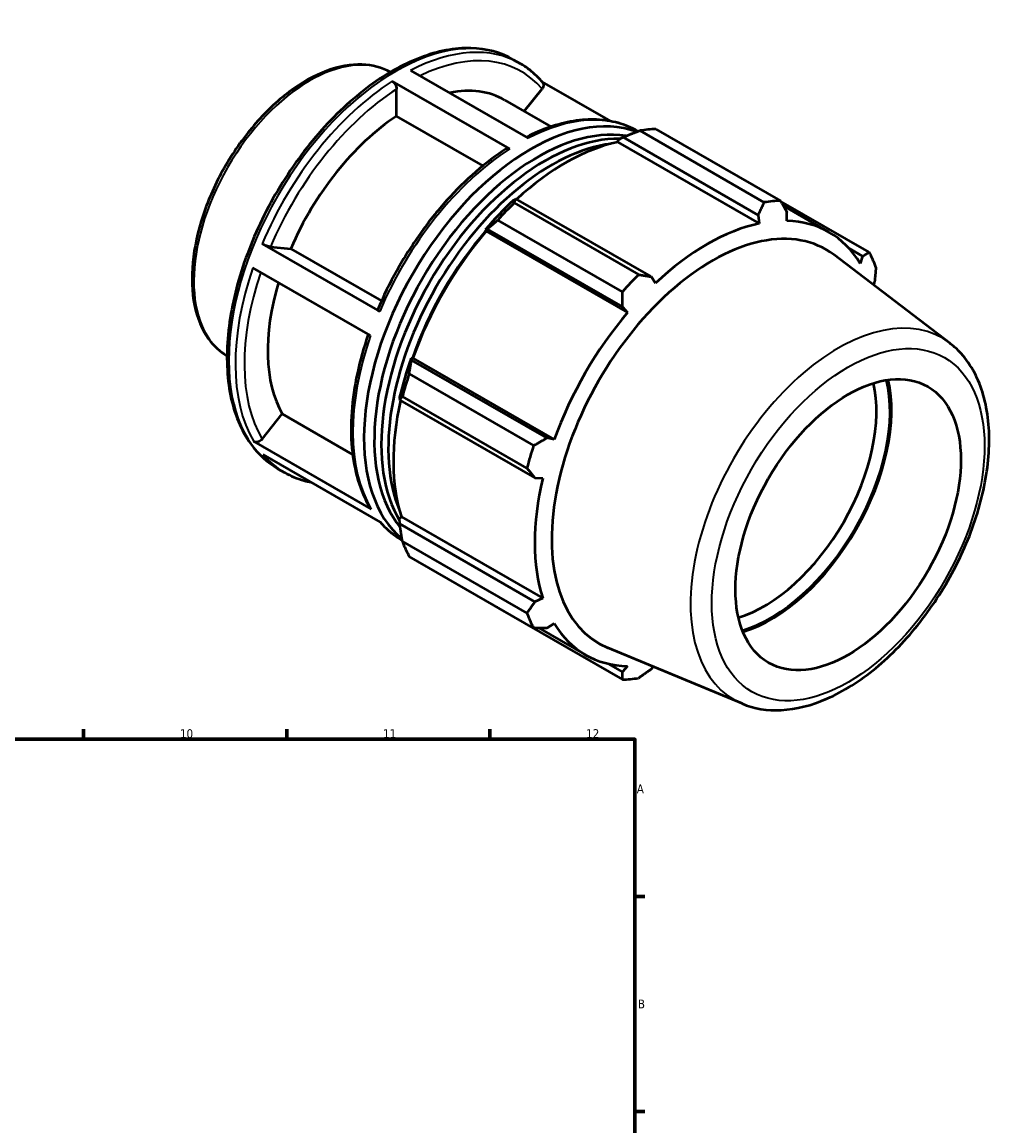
# Model space of a CAD drawing. Header units: millimetres. Extents: x -9 to 946, y -61 to 942.
# Tile 6 of 6: x 610 to 946, y 441 to 822. Entities that reach past the tile are written whole.
import ezdxf

# ---------------------------------------------------------------- set-up
doc = ezdxf.new("R2010")
doc.units = ezdxf.units.MM
for name, color, linetype, lineweight in [('Border (ANSI)', 7, 'Continuous', 70), ('Visible (ANSI)', 7, 'Continuous', 50), ('Visible Narrow (ANSI)', 7, 'Continuous', 35)]:
    doc.layers.add(name, color=color, linetype=linetype, lineweight=lineweight)
doc.styles.add('Note Text (ANSI)', font='tahoma.ttf')

# ---------------------------------------------------------------- blocks, each defined once
blk = doc.blocks.new('Borders Default Border')
at = {"layer": 'Border (ANSI)'}
for p, q in [((630.75, 574), (630.75, 577.45)), ((700.83, 574), (700.83, 577.45)), ((770.92, 574), (770.92, 577.45)), ((821, 519.75), (824.45, 519.75)), ((821, 445.5), (824.45, 445.5))]:
    blk.add_line(p, q, dxfattribs=at)
at = {"layer": 'Border (ANSI)', "flags": 128}
blk.add_lwpolyline([(20, 20), (20, 574), (821, 574), (821, 20), (20, 20)], dxfattribs=at)
at = {"layer": 'Border (ANSI)', "attachment_point": 7, "style": 'Note Text (ANSI)'}
for s, insert, char_height in [('10', (663.96, 574.34), 3.048), ('11', (734.04, 574.4), 3.048), ('12', (804.13, 574.4), 3.048), ('A', (821.63, 555.35), 3.05), ('B', (821.99, 481.1), 3.05)]:
    blk.add_mtext(s, dxfattribs=dict(at, insert=insert, char_height=char_height))

msp = doc.modelspace()

# ---------------------------------------------------------------- linework, layer by layer
at = {"layer": 'Visible (ANSI)'}
for p, q in [((779.1, 808.533), (781.342, 807.242)), ((743.594, 804.832), (784.182, 781.459)), ((777.783, 777.735), (737.195, 801.108)), ((812.659, 787.279), (788.945, 800.935)), ((738.751, 789.09), (738.751, 798.411)), ((782.736, 790.774), (788.937, 798.484)), ((776.123, 794.582), (792.068, 785.4)), ((768.566, 771.92), (738.751, 789.09)), ((815.232, 780.899), (816.896, 781.795)), ((816.896, 781.795), (863.56, 754.923)), ((821.93, 783.869), (822.042, 783.804)), ((865.616, 759.295), (822.651, 784.037)), ((828.238, 784.579), (871.202, 759.837)), ((815.039, 780.082), (815.232, 780.899)), ((815.039, 780.082), (863.838, 751.981)), ((779.95, 760.519), (779.055, 760.066)), ((779.314, 759.081), (822.279, 734.339)), ((826.613, 733.647), (779.95, 760.519)), ((901.846, 742.054), (871.319, 759.633)), ((863.56, 754.923), (863.838, 751.981)), ((872.232, 758.035), (887.943, 748.987)), ((873.422, 752.911), (873.454, 755.882)), ((816.692, 728.447), (773.728, 753.188)), ((769.367, 749.848), (770.056, 750.083)), ((769.663, 749.362), (769.367, 749.848)), ((769.663, 749.362), (818.461, 721.261)), ((770.056, 750.083), (816.72, 723.211)), ((692.331, 744.961), (732.918, 721.588)), ((695.235, 743.942), (702.212, 743.302)), ((702.212, 743.302), (733.532, 725.266)), ((894.806, 743.47), (899.579, 740.721)), ((929.626, 710.735), (889.711, 741.138)), ((899.579, 740.721), (898.731, 738.223)), ((729.748, 713.335), (689.16, 736.708)), ((828.046, 731.37), (826.613, 733.647)), ((903.3, 730.787), (903.677, 731.642)), ((816.72, 723.211), (818.461, 721.261)), ((743.931, 704.833), (743.786, 705.54)), ((743.786, 705.54), (744.354, 705.526)), ((790.595, 677.961), (743.931, 704.833)), ((744.354, 705.526), (793.152, 677.425)), ((743.084, 700.112), (786.048, 675.37)), ((739.774, 692.029), (739.833, 691.034)), ((739.833, 691.034), (786.497, 664.163)), ((783.734, 667.578), (740.77, 692.32)), ((692.337, 677.569), (699.313, 686.243)), ((699.313, 686.243), (723.578, 672.27)), ((689.432, 676.787), (730.02, 653.414)), ((793.152, 677.425), (790.595, 677.961)), ((733.249, 648.885), (692.661, 672.258)), ((697.807, 667.367), (700.05, 666.075)), ((786.497, 664.163), (789.182, 664.057)), ((739.774, 650.202), (740.384, 650.776)), ((739.833, 648.317), (739.774, 650.202)), ((786.497, 621.445), (739.833, 648.317)), ((740.384, 650.776), (789.182, 622.675)), ((740.638, 642.702), (740.697, 642.668)), ((740.77, 642.214), (783.734, 617.473)), ((786.048, 612.346), (743.084, 637.088)), ((789.182, 622.675), (786.497, 621.445)), ((773.728, 619.304), (816.692, 594.563)), ((790.595, 612.366), (793.152, 613.88)), ((787.902, 612.351), (803.941, 603.115)), ((857.947, 586.263), (811.617, 605.526)), ((816.72, 597.205), (811.823, 600.025)), ((818.461, 599.192), (816.72, 597.205)), ((826.613, 598.164), (827.245, 599.028))]:
    msp.add_line(p, q, dxfattribs=at)
for centre, major_axis, start_param, end_param in [((742.252, 735.763), (33.872, 58.819), 0, 0.4696912), ((742.252, 735.763), (-33.872, -58.819), 3.9980676, 4.9118302), ((785.082, 711.098), (40.646, 70.583), 0.0971058, 3.0430097), ((787.494, 709.709), (39.833, 69.172), 0.2143882, 2.9255548), ((789.906, 708.32), (39.833, 69.172), 0.306456, 2.8325418), ((800.983, 701.942), (45.162, 78.426), 0.3435016, 0.4380292), ((792.319, 706.931), (-39.833, -69.172), 3.5564093, 5.8683686), ((797.143, 704.153), (42.001, 72.936), 0.4780318, 1.0719493), ((797.143, 704.153), (-42.453, -73.72), 4.2304897, 4.4050227), ((800.983, 701.942), (45.162, 78.426), 1.1288997, 1.2234273), ((843.947, 677.2), (45.162, 78.426), 0.3435016, 0.4380292), ((847.737, 675.018), (39.156, 67.995), 6.2086528, 9.4993104), ((845.942, 676.051), (-42.001, -72.936), 3.6196245, 4.2304897), ((845.942, 676.051), (42.001, 72.936), 5.975819, 6.5866842), ((794.731, 705.542), (-39.833, -69.172), 4.3867704, 5.0339176), ((797.143, 704.153), (42.001, 72.936), 1.26343, 1.8742952), ((843.947, 677.2), (45.162, 78.426), 5.8412887, 5.9358163), ((742.252, 735.763), (-33.872, -58.819), 5.1003126, 5.9590278), ((843.947, 677.2), (-45.162, -78.426), 4.2704924, 4.36502), ((845.942, 676.051), (-42.001, -72.936), 4.4050227, 5.0158879), ((797.143, 704.153), (-42.453, -73.72), 5.0158879, 5.1904208), ((800.983, 701.942), (45.162, 78.426), 1.9142979, 2.0088255), ((867.813, 663.456), (29.094, 50.522), 3.6864365, 5.7383415), ((867.813, 663.456), (29.432, 51.11), 3.6942503, 5.7305276), ((865.48, 664.8), (-27.447, -47.662), 0.5563804, 2.5852122), ((797.143, 704.153), (42.001, 72.936), 2.0656152, 2.6596934), ((843.947, 677.2), (-45.162, -78.426), 5.0558906, 5.1504181), ((845.942, 676.051), (-42.001, -72.936), 5.1904208, 5.8012861), ((800.983, 701.942), (-45.162, -78.426), 5.8412887, 5.9358163), ((843.947, 677.2), (-45.162, -78.426), 5.8412887, 5.9358163), ((845.942, 676.051), (-42.001, -72.936), 5.975819, 6.5866842), ((843.947, 677.2), (-45.162, -78.426), 0.3435016, 0.4380292)]:
    msp.add_ellipse(centre, major_axis=major_axis, ratio=0.5780931, start_param=start_param, end_param=end_param, dxfattribs=at)
msp.add_ellipse((894.583, 648.041), major_axis=(-27.447, -47.662), ratio=0.5780931, dxfattribs=at)
for points, knots in [([(779.1, 808.533), (774.744, 811.041), (769.729, 812.384), (758.819, 812.661), (752.901, 811.525), (740.694, 806.85), (734.397, 803.24), (722.159, 793.934), (716.221, 788.231), (705.308, 775.334), (700.335, 768.145), (691.836, 753.001), (688.31, 745.049), (683.058, 729.156), (681.334, 721.219), (679.883, 706.132), (680.16, 698.985), (682.754, 686.229), (685.063, 680.608), (690.924, 672.431), (694.126, 669.487), (697.807, 667.367)], [5.4997209, 5.4997209, 5.4997209, 5.4997209, 5.8036007, 5.8036007, 6.1179033, 6.1179033, 6.4415172, 6.4415172, 6.7659738, 6.7659738, 7.0896673, 7.0896673, 7.4130603, 7.4130603, 7.7368305, 7.7368305, 8.0613541, 8.0613541, 8.3844603, 8.3844603, 8.6413135, 8.6413135, 8.6413135, 8.6413135]), ([(736.619, 804.218), (733.675, 805.839), (730.325, 806.72), (722.913, 806.98), (718.816, 806.231), (710.337, 803.079), (705.947, 800.605), (697.412, 794.198), (693.271, 790.257), (685.664, 781.336), (682.199, 776.361), (676.275, 765.869), (673.816, 760.355), (670.146, 749.319), (668.938, 743.799), (667.916, 733.28), (668.106, 728.283), (669.931, 719.341), (671.56, 715.386), (675.627, 709.748), (677.765, 707.749), (680.217, 706.274)], [5.5107508, 5.5107508, 5.5107508, 5.5107508, 5.7971373, 5.7971373, 6.1083831, 6.1083831, 6.433324, 6.433324, 6.7597966, 6.7597966, 7.0851794, 7.0851794, 7.4101111, 7.4101111, 7.7355782, 7.7355782, 8.062117, 8.062117, 8.3864517, 8.3864517, 8.6302836, 8.6302836, 8.6302836, 8.6302836]), ([(789.105, 800.749), (788.656, 801.276), (788.192, 801.784), (787.237, 802.765), (786.746, 803.236), (785.735, 804.142), (785.216, 804.577), (784.153, 805.406), (783.608, 805.801), (782.493, 806.552), (781.924, 806.907), (781.342, 807.242)], [5.29687609, 5.29687609, 5.29687609, 5.29687609, 5.33744504, 5.33744504, 5.37801399, 5.37801399, 5.41858295, 5.41858295, 5.4591519, 5.4591519, 5.49972085, 5.49972085, 5.49972085, 5.49972085]), ([(737.195, 801.108), (737.387, 800.998), (737.613, 800.816), (737.967, 800.442), (738.159, 800.183), (738.43, 799.712), (738.558, 799.417), (738.706, 798.921), (738.751, 798.633), (738.751, 798.411)], [0, 0, 0, 0, 0.08140398, 0.08140398, 0.16288502, 0.16288502, 0.2444621, 0.2444621, 0.32612334, 0.32612334, 0.32612334, 0.32612334]), ([(789.104, 800.748), (789.149, 800.696), (789.189, 800.643), (789.337, 800.407), (789.417, 800.159), (789.454, 799.709), (789.415, 799.429), (789.255, 798.961), (789.103, 798.692), (788.937, 798.484)], [0.05706857, 0.05706857, 0.05706857, 0.05706857, 0.08140398, 0.08140398, 0.16288502, 0.16288502, 0.2444621, 0.2444621, 0.32612334, 0.32612334, 0.32612334, 0.32612334]), ([(821.93, 783.869), (819.829, 785.078), (817.575, 786.02), (812.83, 787.346), (810.34, 787.73), (805.192, 787.943), (802.534, 787.773), (797.11, 786.895), (794.343, 786.187), (788.905, 784.312), (786.236, 783.171), (783.566, 781.814)], [5.49972085, 5.49972085, 5.49972085, 5.49972085, 5.64627005, 5.64627005, 5.79281924, 5.79281924, 5.93936844, 5.93936844, 6.08591763, 6.08591763, 6.22464927, 6.22464927, 6.22464927, 6.22464927]), ([(776.653, 777.823), (773.073, 775.507), (769.526, 772.823), (762.609, 766.812), (759.24, 763.486), (752.791, 756.304), (749.711, 752.449), (743.941, 744.341), (741.252, 740.088), (736.354, 731.328), (734.146, 726.821), (732.216, 722.262)], [0.06134357, 0.06134357, 0.06134357, 0.06134357, 0.24833169, 0.24833169, 0.43531981, 0.43531981, 0.62230793, 0.62230793, 0.80929605, 0.80929605, 0.99628417, 0.99628417, 0.99628417, 0.99628417]), ([(776.654, 777.823), (776.663, 777.829), (776.673, 777.835), (776.819, 777.92), (777.01, 777.958), (777.365, 777.924), (777.591, 777.846), (777.783, 777.735)], [1.13567823, 1.13567823, 1.13567823, 1.13567823, 1.14163855, 1.14163855, 1.22311959, 1.22311959, 1.30452357, 1.30452357, 1.30452357, 1.30452357]), ([(695.235, 743.942), (695.069, 743.957), (694.828, 744.001), (694.373, 744.114), (694.079, 744.203), (693.572, 744.381), (693.269, 744.501), (692.787, 744.717), (692.522, 744.851), (692.331, 744.961)], [0.97809593, 0.97809593, 0.97809593, 0.97809593, 1.05969148, 1.05969148, 1.14122943, 1.14122943, 1.22270161, 1.22270161, 1.30412102, 1.30412102, 1.30412102, 1.30412102]), ([(732.918, 721.588), (732.727, 721.699), (732.54, 721.825), (732.312, 722.018), (732.232, 722.118), (732.206, 722.213), (732.208, 722.239), (732.218, 722.262)], [0, 0, 0, 0, 0.0814194, 0.0814194, 0.16289159, 0.16289159, 0.19607822, 0.19607822, 0.19607822, 0.19607822]), ([(728.968, 713.784), (727.417, 709.264), (726.154, 704.74), (724.232, 695.759), (723.583, 691.305), (722.953, 682.685), (722.972, 678.521), (723.687, 670.617), (724.383, 666.877), (726.447, 659.951), (727.817, 656.763), (729.511, 653.912)], [1.11166521, 1.11166521, 1.11166521, 1.11166521, 1.2957403, 1.2957403, 1.48278947, 1.48278947, 1.66983864, 1.66983864, 1.85688782, 1.85688782, 2.04393699, 2.04393699, 2.04393699, 2.04393699]), ([(857.947, 586.263), (862.109, 584.533), (866.71, 583.812), (876.642, 584.296), (882.007, 585.679), (893.033, 590.51), (898.698, 594.099), (909.546, 603.049), (914.724, 608.421), (924.068, 620.349), (928.238, 626.897), (935.197, 640.543), (937.986, 647.637), (941.905, 661.735), (943.029, 668.736), (943.413, 682.002), (942.667, 688.268), (939.208, 699.254), (936.54, 704.03), (931.901, 708.857), (930.797, 709.843), (929.626, 710.735)], [2.4326607, 2.4326607, 2.4326607, 2.4326607, 2.7138269, 2.7138269, 3.022995, 3.022995, 3.3538795, 3.3538795, 3.6864047, 3.6864047, 4.0168909, 4.0168909, 4.3469024, 4.3469024, 4.6783838, 4.6783838, 5.011353, 5.011353, 5.3333437, 5.3333437, 5.4251884, 5.4251884, 5.4251884, 5.4251884]), ([(692.337, 677.569), (692.17, 677.362), (691.929, 677.144), (691.475, 676.846), (691.18, 676.713), (690.673, 676.577), (690.371, 676.549), (689.889, 676.595), (689.624, 676.677), (689.432, 676.787)], [0.97809593, 0.97809593, 0.97809593, 0.97809593, 1.05969148, 1.05969148, 1.14122943, 1.14122943, 1.22270161, 1.22270161, 1.30412102, 1.30412102, 1.30412102, 1.30412102]), ([(700.05, 666.075), (702.15, 664.866), (704.404, 663.923), (707.611, 663.027), (708.459, 662.829), (709.321, 662.665)], [2.3581282, 2.3581282, 2.3581282, 2.3581282, 2.50467739, 2.50467739, 2.5561858, 2.5561858, 2.5561858, 2.5561858]), ([(730.02, 653.414), (729.828, 653.525), (729.641, 653.703), (729.522, 653.894), (729.516, 653.903), (729.511, 653.912)], [0, 0, 0, 0, 0.081419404, 0.081419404, 0.085525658, 0.085525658, 0.085525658, 0.085525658]), ([(733.034, 649.009), (733.433, 648.548), (733.844, 648.102), (734.742, 647.179), (735.234, 646.707), (736.245, 645.801), (736.763, 645.367), (737.827, 644.538), (738.372, 644.143), (739.486, 643.392), (740.056, 643.037), (740.638, 642.702)], [2.1600706, 2.1600706, 2.1600706, 2.1600706, 2.19585239, 2.19585239, 2.23642134, 2.23642134, 2.27699029, 2.27699029, 2.31755925, 2.31755925, 2.3581282, 2.3581282, 2.3581282, 2.3581282])]:
    msp.add_open_spline(points, degree=3, knots=knots, dxfattribs=at)
for points, weights in [([(816.896, 781.795), (819.69, 782.907), (822.651, 784.037)], [1.00516169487, 1.00983178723, 1.01369539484]), ([(779.314, 759.081), (779.613, 759.829), (779.95, 760.519)], [1.01369539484, 1.00983178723, 1.00516169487]), ([(863.56, 754.923), (864.578, 757.058), (865.616, 759.295)], [1.00221557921, 1.0015160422, 1]), ([(871.202, 759.837), (872.362, 757.813), (873.454, 755.882)], [1, 1.0015160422, 1.00221557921]), ([(770.056, 750.083), (771.829, 751.619), (773.728, 753.188)], [1.00516169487, 1.00983178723, 1.01369539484]), ([(899.579, 740.721), (900.701, 741.367), (901.846, 742.054)], [1.00221557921, 1.0015160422, 1]), ([(904.16, 736.927), (903.925, 734.224), (903.677, 731.642)], [1, 1.0015160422, 1.00221557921]), ([(822.279, 734.339), (824.502, 733.979), (826.613, 733.647)], [1, 1.0015160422, 1.00221557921]), ([(816.72, 723.211), (816.718, 725.769), (816.692, 728.447)], [1.00221557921, 1.0015160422, 1]), ([(743.084, 700.112), (743.491, 702.535), (743.931, 704.833)], [1.01369539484, 1.00983178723, 1.00516169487]), ([(739.833, 691.034), (740.267, 691.679), (740.77, 692.32)], [1.00516169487, 1.00983178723, 1.01369539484]), ([(786.048, 675.37), (788.379, 676.686), (790.595, 677.961)], [1, 1.0015160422, 1.00221557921]), ([(786.497, 664.163), (785.155, 665.829), (783.734, 667.578)], [1.00221557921, 1.0015160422, 1]), ([(740.77, 642.214), (740.267, 645.342), (739.833, 648.317)], [1.01369539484, 1.00983178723, 1.00516169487]), ([(783.734, 617.473), (785.155, 619.493), (786.497, 621.445)], [1, 1.0015160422, 1.00221557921]), ([(773.728, 619.304), (773.632, 619.428), (773.536, 619.551)], [1.01369539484, 1.01349970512, 1.01330194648]), ([(790.595, 612.366), (788.379, 612.35), (786.048, 612.346)], [1.00221557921, 1.0015160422, 1]), ([(826.613, 598.164), (824.502, 596.659), (822.279, 595.104)], [1.00221557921, 1.0015160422, 1]), ([(816.692, 594.563), (816.718, 595.905), (816.72, 597.205)], [1, 1.0015160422, 1.00221557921])]:
    msp.add_rational_spline(points, weights, degree=2, dxfattribs=at)
at = {"layer": 'Visible Narrow (ANSI)'}
for centre, major_axis, start_param, end_param in [((738.453, 737.95), (-40.646, -70.583), 3.1415927, 6.2831853), ((708.755, 755.052), (-28.203, -48.975), 3.153483, 6.271295), ((740.696, 736.658), (40.646, 70.583), 0, 0.7331201), ((742.252, 735.763), (39.548, 68.677), 6.0819685, 6.9849279), ((740.696, 736.658), (-40.646, -70.583), 3.9858827, 4.9219103), ((742.252, 735.763), (39.548, 68.677), 0.8459807, 1.7789189), ((781.284, 713.285), (40.646, 70.583), 0, 0.7331201), ((781.284, 713.285), (40.646, 70.583), 0.84429, 1.7803177), ((740.696, 736.658), (-40.646, -70.583), 5.0330802, 5.9691079), ((742.252, 735.763), (-39.548, -68.677), 5.0423153, 5.9677091), ((891.1, 650.046), (35.939, 62.409), 6.2086528, 9.4993104), ((781.284, 713.285), (-40.646, -70.583), 5.0330802, 5.9691079), ((740.696, 736.658), (-40.646, -70.583), 6.0802778, 6.2831853), ((781.284, 713.285), (-40.646, -70.583), 6.0802778, 6.2831853)]:
    msp.add_ellipse(centre, major_axis=major_axis, ratio=0.5780931, start_param=start_param, end_param=end_param, dxfattribs=at)
msp.add_ellipse((894.583, 648.041), major_axis=(-33.209, -57.669), ratio=0.5780931, dxfattribs=at)

# ---------------------------------------------------------------- block references
msp.add_blockref('Borders Default Border', (0, 0))

doc.saveas('drawing.dxf')
